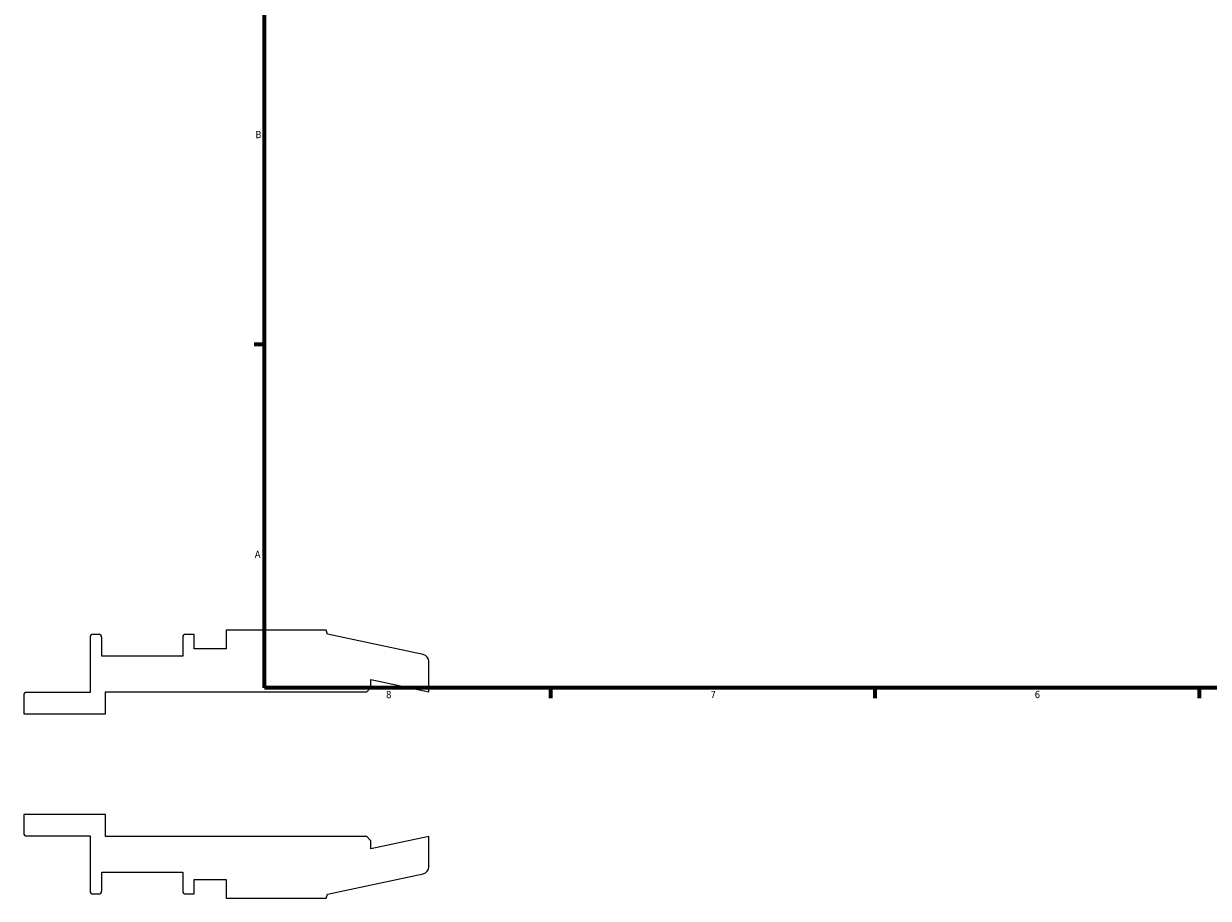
# Model space of a CAD drawing. Header units: inches. Extents: x -2.7 to 38.3, y -5.2 to 26.6.
# Tile 1 of 6: x -2.7 to 12.9, y -1.8 to 9.7. Entities that reach past the tile are written whole.
import ezdxf

# ---------------------------------------------------------------- set-up
doc = ezdxf.new("R2010")
doc.units = ezdxf.units.IN
doc.header["$MEASUREMENT"] = 0
doc.layers.add('Border (ANSI)', color=7, linetype='Continuous', lineweight=70)
doc.styles.add('Note Text (ANSI)', font='tahoma.ttf')

# ---------------------------------------------------------------- blocks, each defined once
blk = doc.blocks.new('Borders Default Border')
at = {"layer": 'Border (ANSI)'}
for p, q in [((0.5, 5.5), (0.366, 5.5)), ((4.25, 1), (4.25, 0.866)), ((8.5, 1), (8.5, 0.866)), ((12.75, 1), (12.75, 0.866))]:
    blk.add_line(p, q, dxfattribs=at)
at = {"layer": 'Border (ANSI)', "flags": 128}
blk.add_lwpolyline([(0.5, 1), (0.5, 21), (33.5, 21), (33.5, 1), (0.5, 1)], dxfattribs=at)
at = {"layer": 'Border (ANSI)', "color": 5, "true_color": 0x0000ff, "char_height": 0.0945, "attachment_point": 7, "style": 'Note Text (ANSI)'}
for s, insert in [('B', (0.384, 8.203)), ('A', (0.373, 2.703)), ('8', (2.094, 0.863)), ('7', (6.346, 0.866)), ('6', (10.595, 0.864))]:
    blk.add_mtext(s, dxfattribs=dict(at, insert=insert))

msp = doc.modelspace()

# ---------------------------------------------------------------- linework, layer by layer
for p, q in [((1.31, 1.758), (0, 1.758)), ((0, 1.758), (0, 1.512)), ((1.327, 1.702), (1.31, 1.758)), ((-1.785, 1.663), (-1.785, 0.941)), ((-1.671, 1.701), (-1.747, 1.701)), ((-1.633, 1.417), (-1.633, 1.663)), ((-0.571, 1.663), (-0.571, 1.417)), ((-0.42, 1.701), (-0.533, 1.701)), ((-0.42, 1.512), (-0.42, 1.701)), ((2.58, 1.436), (1.327, 1.702)), ((-0.571, 1.417), (-1.633, 1.417)), ((0, 1.512), (-0.42, 1.512)), ((2.655, 0.947), (2.655, 1.344)), ((1.896, 1.004), (1.896, 1.108)), ((1.896, 1.108), (2.655, 0.947)), ((-1.785, 0.941), (-2.617, 0.941)), ((-1.585, 0.659), (-1.585, 0.947)), ((-1.585, 0.947), (1.84, 0.947)), ((1.84, 0.947), (1.896, 1.004)), ((-2.655, 0.903), (-2.655, 0.659)), ((-2.655, 0.659), (-1.585, 0.659)), ((-1.585, -0.659), (-2.655, -0.659)), ((-2.655, -0.659), (-2.655, -0.903)), ((-1.585, -0.947), (-1.585, -0.659)), ((-2.617, -0.941), (-1.785, -0.941)), ((-1.785, -0.941), (-1.785, -1.663)), ((1.84, -0.947), (-1.585, -0.947)), ((1.896, -1.004), (1.84, -0.947)), ((2.655, -0.947), (1.896, -1.108)), ((1.896, -1.108), (1.896, -1.004)), ((2.655, -1.344), (2.655, -0.947)), ((-1.633, -1.663), (-1.633, -1.417)), ((-1.633, -1.417), (-0.571, -1.417)), ((-0.571, -1.417), (-0.571, -1.663)), ((-0.42, -1.701), (-0.42, -1.512)), ((-0.42, -1.512), (0, -1.512)), ((0, -1.512), (0, -1.758)), ((1.327, -1.702), (2.58, -1.436)), ((-1.747, -1.701), (-1.671, -1.701)), ((-0.533, -1.701), (-0.42, -1.701)), ((1.31, -1.758), (1.327, -1.702)), ((0, -1.758), (1.31, -1.758))]:
    msp.add_line(p, q)
for centre, major_axis, end_param in [((-1.747, 1.663), (-0.0379, 0), 6.283185), ((-1.671, 1.663), (0, 0.0379), 6.283185), ((-0.533, 1.663), (-0.0379, 0), 6.283185), ((2.56, 1.344), (0, 0.0947), 6.073746), ((-2.617, 0.903), (-0.0379, 0), 6.283185), ((-2.617, -0.903), (0, -0.0379), 6.283185), ((2.56, -1.344), (0.0926, 0.0197), 6.073746), ((-1.747, -1.663), (0, -0.0379), 6.283185), ((-1.671, -1.663), (0.0379, 0), 6.283185), ((-0.533, -1.663), (0, -0.0379), 6.283185)]:
    msp.add_ellipse(centre, major_axis=major_axis, ratio=1, start_param=4.712389, end_param=end_param)

# ---------------------------------------------------------------- block references
msp.add_blockref('Borders Default Border', (0, 0))

doc.saveas('drawing.dxf')
